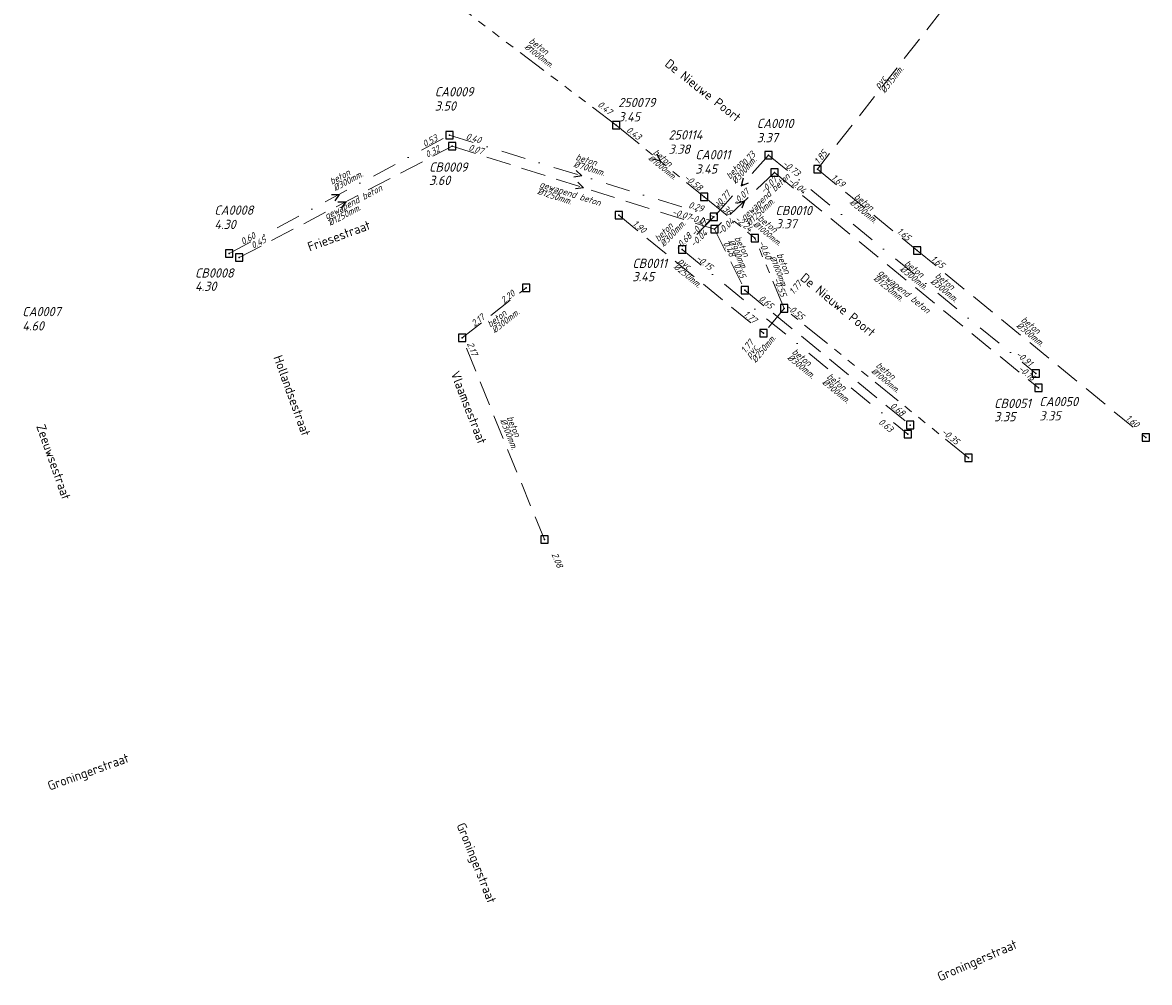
# Model space of a CAD drawing. Header units: metres. Extents: x 152202 to 157341, y 461610 to 468701.
# Tile 79 of 238: x 154232 to 154461, y 463330 to 463525. Entities that reach past the tile are written whole.
import ezdxf
from ezdxf.enums import TextEntityAlignment as Align

# ---------------------------------------------------------------- set-up
doc = ezdxf.new("R2010")
doc.units = ezdxf.units.M
doc.header["$PDMODE"] = 64
doc.header["$PDSIZE"] = 1.5
for name, pattern in [('RI-GWA', [18.45, 6, -1.8, 1.75, -1.8, 1.75, -1.8, 1.75, -1.8]), ('RI-HWA', [7.4, 5, -2.4]), ('RI-VWA', [11, 5, -3, 0, -3])]:
    doc.linetypes.add(name, pattern=pattern)
doc.layers.get('0').update_dxf_attribs({"linetype": 'CONTINUOUS'})
for name, color, linetype, lineweight in [('B-OI-RI-GWA-MATERIAAL-T18', 10, 'CONTINUOUS', 18), ('B-OI-RI-GWA-PUTDEKSELHOOGTE-T25', 10, 'CONTINUOUS', 25), ('B-OI-RI-GWA_BOB-T18', 10, 'CONTINUOUS', 18), ('B-OI-RI-GWA_DIAMETER-T18', 10, 'CONTINUOUS', 18), ('B-OI-RI-GWA_PUTNUMMER-T18', 10, 'CONTINUOUS', 18), ('B-OI-RI-GWA_RIOOLPUT-S', 10, 'CONTINUOUS', 25), ('B-OI-RI-GWA_TRANSPORTLEIDING-G', 10, 'RI-GWA', 18), ('B-OI-RI-GWA_TRANSPORTLEIDING_BETON_1000-G', 10, 'RI-GWA', 18), ('B-OI-RI-HWA-BOB-T18', 150, 'CONTINUOUS', 18), ('B-OI-RI-HWA-MATERIAAL-T18', 150, 'CONTINUOUS', 18), ('B-OI-RI-HWA-PUTDEKSELHOOGTE-T25', 150, 'CONTINUOUS', 25), ('B-OI-RI-HWA-PUTNUMMER-T25', 150, 'CONTINUOUS', 25), ('B-OI-RI-HWA_DIAMETER-T18', 150, 'CONTINUOUS', 18), ('B-OI-RI-HWA_RIOOLPUT-S', 150, 'CONTINUOUS', 25), ('B-OI-RI-HWA_TRANSPORTLEIDING-G', 150, 'RI-HWA', 18), ('B-OI-RI-HWA_TRANSPORTLEIDING_BETON_1250-G', 150, 'RI-HWA', 18), ('B-OI-RI-HWA_TRANSPORTLEIDING_BETON_300-G', 150, 'RI-HWA', 18), ('B-OI-RI-HWA_TRANSPORTLEIDING_BETON_900-G', 150, 'RI-HWA', 18), ('B-OI-RI-HWA_TRANSPORTLEIDING_PVC_250-G', 150, 'RI-HWA', 18), ('B-OI-RI-HWA_TRANSPORTLEIDING_PVC_315-G', 150, 'RI-HWA', 18), ('B-OI-RI-STROOMRICHTING-S', 252, 'CONTINUOUS', 25), ('B-OI-RI-VWA-BOB-T18', 34, 'CONTINUOUS', 18), ('B-OI-RI-VWA-DIAMETER-T18', 34, 'CONTINUOUS', 18), ('B-OI-RI-VWA-MATERIAAL-T18', 34, 'CONTINUOUS', 18), ('B-OI-RI-VWA_PUTDEKSELHOOGTE-T25', 34, 'CONTINUOUS', 25), ('B-OI-RI-VWA_PUTNUMMER-T25', 34, 'CONTINUOUS', 25), ('B-OI-RI-VWA_RIOOLPUT-S', 34, 'CONTINUOUS', 25), ('B-OI-RI-VWA_TRANSPORTLEIDING-G', 34, 'RI-VWA', 18), ('B-OI-RI-VWA_TRANSPORTLEIDING_BETON_300-G', 34, 'RI-VWA', 18), ('B-OI-RI-VWA_TRANSPORTLEIDING_BETON_700-G', 34, 'RI-VWA', 18), ('B-RO-OG-TOPOGRAFIE-T18', 2, 'CONTINUOUS', 18)]:
    doc.layers.add(name, color=color, linetype=linetype, lineweight=lineweight)
for name, color, linetype in [('gemengd', 10, 'CONTINUOUS'), ('gs dwa', 34, 'CONTINUOUS'), ('gs rwa', 150, 'CONTINUOUS')]:
    doc.layers.add(name, color=color, linetype=linetype)
doc.styles.add('NLCS-ISO-M200-T18', font='NLCS-ISO.ttf', dxfattribs={"height": 360})
doc.styles.add('NLCS-ISO-M500-T18_CURSIEF', font='NLCS-ISO.ttf', dxfattribs={"oblique": 15, "height": 0.9})
doc.styles.add('NLCS-ISO-M750-T18_CURSIEF', font='NLCS-ISO.ttf', dxfattribs={"oblique": 15, "height": 1.35})
doc.styles.add('NLCS-ISO-M750-T25_CURSIEF', font='NLCS-ISO.ttf', dxfattribs={"oblique": 15, "height": 1.875})

# ---------------------------------------------------------------- blocks, each defined once
blk = doc.blocks.new('ACMAP_ANN_TEMPLATE_hwa-diam')
at = {"style": 'NLCS-ISO-M750-T18_CURSIEF', "oblique": 15}
blk.add_attdef('hwa-diam', (-3.7, -1.3), '', height=1.35, dxfattribs=at)
blk = doc.blocks.new('ACMAP_ANN_TEMPLATE_hwa-materiaal')
at = {"style": 'NLCS-ISO-M750-T18_CURSIEF', "oblique": 15}
blk.add_attdef('hwa-mat', (-3.7, 0.2), '', height=1.35, dxfattribs=at)
blk = doc.blocks.new('ACMAP_ANN_TEMPLATE_hwa-nap-l')
at = {"style": 'NLCS-ISO-M750-T18_CURSIEF', "oblique": 15}
blk.add_attdef('hwa-nap-l', (3.3, 0.2), '', height=1.35, dxfattribs=at)
blk = doc.blocks.new('ACMAP_ANN_TEMPLATE_hwa-nap-r')
at = {"style": 'NLCS-ISO-M750-T18_CURSIEF', "oblique": 15}
blk.add_attdef('hwa-nap-r', (-5.6, 0.2), '', height=1.35, dxfattribs=at)
blk = doc.blocks.new('ACMAP_ANN_TEMPLATE_vwa-diam')
at = {"style": 'NLCS-ISO-M750-T18_CURSIEF', "oblique": 15}
blk.add_attdef('vwa-diam', (0.3, -1.3), '', height=1.35, dxfattribs=at)
blk = doc.blocks.new('ACMAP_ANN_TEMPLATE_vwa-materiaal')
at = {"style": 'NLCS-ISO-M750-T18_CURSIEF', "oblique": 15}
blk.add_attdef('vwa-mat', (0.3, 0.2), '', height=1.35, dxfattribs=at)
blk = doc.blocks.new('ACMAP_ANN_TEMPLATE_vwa-nap-l')
at = {"style": 'NLCS-ISO-M750-T18_CURSIEF', "oblique": 15}
blk.add_attdef('vwa-nap-l', (3.3, 0.2), '', height=1.35, dxfattribs=at)
blk = doc.blocks.new('ACMAP_ANN_TEMPLATE_vwa-nap-r')
at = {"style": 'NLCS-ISO-M750-T18_CURSIEF', "oblique": 15}
blk.add_attdef('vwa-nap-r', (-5.6, 0.2), '', height=1.35, dxfattribs=at)
blk = doc.blocks.new('ACMAP_ANN_TEMPLATE_gwa-diam')
at = {"style": 'NLCS-ISO-M500-T18_CURSIEF', "oblique": 15}
blk.add_attdef('gwa-diam', (-2.2, -1.3), '', height=1.2, dxfattribs=at)
blk = doc.blocks.new('ACMAP_ANN_TEMPLATE_gwa-materiaal')
at = {"style": 'NLCS-ISO-M750-T18_CURSIEF', "oblique": 15}
blk.add_attdef('gwa-mat', (-2.2, 0.2), '', height=1.35, dxfattribs=at)
blk = doc.blocks.new('ACMAP_ANN_TEMPLATE_gwa-nap-l')
at = {"style": 'NLCS-ISO-M750-T18_CURSIEF', "oblique": 15}
blk.add_attdef('gwa-nap-l', (2.3, 0.2), '', height=1.35, dxfattribs=at)
blk = doc.blocks.new('ACMAP_ANN_TEMPLATE_gwa-nap-r')
at = {"style": 'NLCS-ISO-M750-T18_CURSIEF', "oblique": 15}
blk.add_attdef('gwa-nap-r', (-5.6, 0.2), '', height=1.35, dxfattribs=at)
blk = doc.blocks.new('ACMAP_ANN_TEMPLATE_hwa-puth')
at = {"color": 0, "linetype": 'ByBlock', "style": 'NLCS-ISO-M750-T25_CURSIEF', "oblique": 15}
blk.add_attdef('hwa-puth', (-9, -6.8), '', height=1.88, dxfattribs=at)
blk = doc.blocks.new('ACMAP_ANN_TEMPLATE_hwa-putnr')
at = {"color": 0, "linetype": 'ByBlock', "style": 'NLCS-ISO-M750-T25_CURSIEF', "oblique": 15}
blk.add_attdef('hwa-putnr', (-9, -4.1), '', height=1.88, dxfattribs=at)
blk = doc.blocks.new('ACMAP_ANN_TEMPLATE_gwa-puth')
at = {"style": 'NLCS-ISO-M750-T25_CURSIEF', "oblique": 15}
blk.add_attdef('gwa-puth', (3, -5), '', height=1.88, dxfattribs=at)
blk = doc.blocks.new('ACMAP_ANN_TEMPLATE_gwa-putnr')
at = {"style": 'NLCS-ISO-M750-T25_CURSIEF', "oblique": 15}
blk.add_attdef('gwa-putnr', (3, -2.1), '', height=1.88, dxfattribs=at)
blk = doc.blocks.new('ACMAP_ANN_TEMPLATE_vwa-puth')
at = {"style": 'NLCS-ISO-M750-T25_CURSIEF', "oblique": 15}
blk.add_attdef('vwa-puth', (-3, 5), '', height=1.88, dxfattribs=at)
blk = doc.blocks.new('ACMAP_ANN_TEMPLATE_vwa-putnr')
at = {"style": 'NLCS-ISO-M750-T25_CURSIEF', "oblique": 15}
blk.add_attdef('vaw-putnr', (-3, 7.9), '', height=1.88, dxfattribs=at)

msp = doc.modelspace()

# ---------------------------------------------------------------- linework, layer by layer
at = {"layer": 'B-OI-RI-GWA_RIOOLPUT-S', "transparency": 33554623}
for p in [(154352.29, 463504.17), (154370.21, 463489.58)]:
    msp.add_point(p, dxfattribs=at)
at = {"layer": 'B-OI-RI-GWA_TRANSPORTLEIDING-G'}
for q in [(154317.23, 463530.68), (154370.21, 463489.58)]:
    msp.add_line((154352.29, 463504.17), q, dxfattribs=at)
at = {"layer": 'B-OI-RI-GWA_TRANSPORTLEIDING-G', "flags": 128}
for points in [[(154352.29, 463504.17), (154370.21, 463489.58)], [(154370.21, 463489.58), (154380.5, 463481.2)], [(154386.42, 463466.92), (154380.5, 463481.2)], [(154423.93, 463436.52), (154386.42, 463466.92)]]:
    msp.add_lwpolyline(points, dxfattribs=at)
at = {"layer": 'B-OI-RI-GWA_TRANSPORTLEIDING_BETON_1000-G'}
for points in [[(154352.29, 463504.17), (154317.23, 463530.68)], [(154352.29, 463504.17), (154370.21, 463489.58)], [(154370.21, 463489.58), (154380.5, 463481.2)], [(154386.42, 463466.92), (154380.5, 463481.2)], [(154423.93, 463436.52), (154386.42, 463466.92)]]:
    msp.add_lwpolyline(points, dxfattribs=at)
at = {"layer": 'B-OI-RI-HWA_RIOOLPUT-S'}
for p in [(154318.96, 463499.9), (154384.47, 463494.54), (154372.3, 463483), (154275.67, 463477.27), (154438.13, 463450.75)]:
    msp.add_point(p, dxfattribs=at)
at = {"layer": 'B-OI-RI-HWA_TRANSPORTLEIDING-G'}
for p, q in [((154275.67, 463477.27), (154318.96, 463499.9)), ((154318.96, 463499.9), (154372.3, 463483)), ((154384.47, 463494.54), (154372.3, 463483)), ((154384.47, 463494.54), (154438.13, 463450.75))]:
    msp.add_line(p, q, dxfattribs=at)
at = {"layer": 'B-OI-RI-HWA_TRANSPORTLEIDING-G', "flags": 128}
for points in [[(154423.1, 463533.3), (154393.2, 463495.2)], [(154275.67, 463477.27), (154318.96, 463499.9)], [(154318.96, 463499.9), (154372.3, 463483)], [(154384.47, 463494.54), (154372.3, 463483)], [(154384.47, 463494.54), (154438.13, 463450.75)], [(154393.2, 463495.2), (154413.46, 463478.7)], [(154352.82, 463485.85), (154382.27, 463461.86)], [(154372.3, 463483), (154378.47, 463470.6)], [(154413.46, 463478.7), (154459.96, 463440.67)], [(154321.01, 463460.9), (154334.01, 463471.1)], [(154378.47, 463470.6), (154412.08, 463443.2)], [(154386.42, 463466.92), (154382.27, 463461.86)], [(154337.7, 463419.9), (154321.01, 463460.9)]]:
    msp.add_lwpolyline(points, dxfattribs=at)
at = {"layer": 'B-OI-RI-HWA_TRANSPORTLEIDING_BETON_1250-G'}
for points in [[(154275.67, 463477.27), (154318.96, 463499.9)], [(154318.96, 463499.9), (154372.3, 463483)], [(154384.47, 463494.54), (154372.3, 463483)], [(154384.47, 463494.54), (154438.13, 463450.75)]]:
    msp.add_lwpolyline(points, dxfattribs=at)
at = {"layer": 'B-OI-RI-HWA_TRANSPORTLEIDING_BETON_300-G'}
for points in [[(154393.2, 463495.2), (154413.46, 463478.7)], [(154413.46, 463478.7), (154459.96, 463440.67)], [(154321.01, 463460.9), (154334.01, 463471.1)], [(154337.7, 463419.9), (154321.01, 463460.9)]]:
    msp.add_lwpolyline(points, dxfattribs=at)
at = {"layer": 'B-OI-RI-HWA_TRANSPORTLEIDING_BETON_900-G'}
for points in [[(154372.3, 463483), (154378.47, 463470.6)], [(154378.47, 463470.6), (154412.08, 463443.2)]]:
    msp.add_lwpolyline(points, dxfattribs=at)
at = {"layer": 'B-OI-RI-HWA_TRANSPORTLEIDING_PVC_250-G'}
for points in [[(154352.82, 463485.85), (154382.27, 463461.86)], [(154386.42, 463466.92), (154382.27, 463461.86)]]:
    msp.add_lwpolyline(points, dxfattribs=at)
at = {"layer": 'B-OI-RI-HWA_TRANSPORTLEIDING_PVC_315-G'}
msp.add_lwpolyline([(154423.1, 463533.3), (154393.2, 463495.2)], dxfattribs=at)
at = {"layer": 'B-OI-RI-STROOMRICHTING-S'}
for points in [[(154360.59, 463498.34), (154361.25, 463496.88), (154359.68, 463497.23)], [(154344.13, 463494.95), (154345.29, 463493.83), (154343.7, 463493.57)], [(154344.47, 463492.57), (154345.63, 463491.45), (154344.04, 463491.2)], [(154378.14, 463493.37), (154377.73, 463491.82), (154379.22, 463492.41)], [(154294.4, 463490.04), (154296.01, 463490.08), (154295.08, 463488.77)], [(154295.71, 463488.56), (154297.32, 463488.59), (154296.37, 463487.28)], [(154376.84, 463488.3), (154378.39, 463488.77), (154377.84, 463487.26)]]:
    msp.add_lwpolyline(points, dxfattribs=at)
at = {"layer": 'B-OI-RI-VWA_RIOOLPUT-S'}
for p in [(154318.41, 463502.12), (154383.28, 463498.08), (154372.17, 463485.55), (154273.6, 463478.05), (154437.62, 463453.7)]:
    msp.add_point(p, dxfattribs=at)
at = {"layer": 'B-OI-RI-VWA_TRANSPORTLEIDING-G'}
for p, q in [((154273.6, 463478.05), (154318.41, 463502.12)), ((154318.41, 463502.12), (154372.17, 463485.55)), ((154383.28, 463498.08), (154372.17, 463485.55)), ((154383.28, 463498.08), (154437.62, 463453.7))]:
    msp.add_line(p, q, dxfattribs=at)
at = {"layer": 'B-OI-RI-VWA_TRANSPORTLEIDING-G', "flags": 128}
for points in [[(154273.6, 463478.05), (154318.41, 463502.12)], [(154318.41, 463502.12), (154372.17, 463485.55)], [(154383.28, 463498.08), (154372.17, 463485.55)], [(154383.28, 463498.08), (154437.62, 463453.7)], [(154372.17, 463485.55), (154365.7, 463478.86)], [(154365.7, 463478.86), (154411.57, 463441.36)]]:
    msp.add_lwpolyline(points, dxfattribs=at)
at = {"layer": 'B-OI-RI-VWA_TRANSPORTLEIDING_BETON_300-G'}
for points in [[(154273.6, 463478.05), (154318.41, 463502.12)], [(154383.28, 463498.08), (154372.17, 463485.55)], [(154383.28, 463498.08), (154437.62, 463453.7)], [(154372.17, 463485.55), (154365.7, 463478.86)], [(154365.7, 463478.86), (154411.57, 463441.36)]]:
    msp.add_lwpolyline(points, dxfattribs=at)
at = {"layer": 'B-OI-RI-VWA_TRANSPORTLEIDING_BETON_700-G'}
msp.add_lwpolyline([(154318.41, 463502.12), (154372.17, 463485.55)], dxfattribs=at)
at = {"layer": 'gemengd'}
for p in [(154352.29, 463504.17), (154352.29, 463504.17), (154370.21, 463489.58), (154370.21, 463489.58), (154380.5, 463481.2), (154380.5, 463481.2), (154386.42, 463466.92), (154386.42, 463466.92), (154423.93, 463436.52), (154423.93, 463436.52)]:
    msp.add_point(p, dxfattribs=at)
at = {"layer": 'gs dwa'}
for p in [(154318.41, 463502.12), (154318.41, 463502.12), (154383.28, 463498.08), (154383.28, 463498.08), (154372.17, 463485.55), (154372.17, 463485.55), (154273.6, 463478.05), (154273.6, 463478.05), (154365.7, 463478.86), (154365.7, 463478.86), (154437.62, 463453.7), (154437.62, 463453.7), (154411.57, 463441.36), (154411.57, 463441.36)]:
    msp.add_point(p, dxfattribs=at)
at = {"layer": 'gs rwa'}
for p in [(154318.96, 463499.9), (154318.96, 463499.9), (154384.47, 463494.54), (154384.47, 463494.54), (154393.2, 463495.2), (154393.2, 463495.2), (154352.82, 463485.85), (154352.82, 463485.85), (154372.3, 463483), (154372.3, 463483), (154413.46, 463478.7), (154413.46, 463478.7), (154275.67, 463477.27), (154275.67, 463477.27), (154334.01, 463471.1), (154334.01, 463471.1), (154378.47, 463470.6), (154378.47, 463470.6), (154382.27, 463461.86), (154382.27, 463461.86), (154321.01, 463460.9), (154321.01, 463460.9), (154438.13, 463450.75), (154438.13, 463450.75), (154412.08, 463443.2), (154412.08, 463443.2), (154459.96, 463440.67), (154459.96, 463440.67), (154337.7, 463419.9), (154337.7, 463419.9)]:
    msp.add_point(p, dxfattribs=at)

# ---------------------------------------------------------------- block references
at = {"layer": 'B-OI-RI-GWA-MATERIAAL-T18'}
for p, rotation in [((154336.086, 463519.56), 322.9058946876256), ((154382.565, 463483.448), 320.8412179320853), ((154385.528, 463475.751), 292.5172253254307), ((154406.581, 463453.577), 320.9769434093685)]:
    msp.add_blockref('ACMAP_ANN_TEMPLATE_gwa-materiaal', p, dxfattribs=dict(at, rotation=rotation)).add_auto_attribs({'gwa-mat': 'beton'})
at = {"layer": 'B-OI-RI-GWA-MATERIAAL-T18', "transparency": 33554623}
ref = msp.add_blockref('ACMAP_ANN_TEMPLATE_gwa-materiaal', (154361.25, 463496.875), dxfattribs=dict(at, rotation=320.8484111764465))
ref.add_attrib('gwa-mat', 'beton', (154359.67, 463498.419), dxfattribs={"layer": '0', "color": 0, "linetype": 'ByBlock', "height": 1.35, "rotation": 320.84841, "style": 'NLCS-ISO-M750-T18_CURSIEF', "oblique": 15})
at = {"layer": 'B-OI-RI-GWA-PUTDEKSELHOOGTE-T25', "transparency": 33554623}
ref = msp.add_blockref('ACMAP_ANN_TEMPLATE_gwa-puth', (154349.722, 463509.927), dxfattribs=at)
ref.add_attrib('gwa-puth', '3.45', (154352.722, 463504.927), dxfattribs={"layer": '0', "color": 0, "linetype": 'ByBlock', "height": 1.875, "style": 'NLCS-ISO-M750-T25_CURSIEF', "oblique": 15})
ref = msp.add_blockref('ACMAP_ANN_TEMPLATE_gwa-puth', (154359.937, 463503.347), dxfattribs=at)
ref.add_attrib('gwa-puth', '3.38', (154362.937, 463498.347), dxfattribs={"layer": '0', "color": 0, "linetype": 'ByBlock', "height": 1.875, "style": 'NLCS-ISO-M750-T25_CURSIEF', "oblique": 15})
at = {"layer": 'B-OI-RI-GWA_BOB-T18'}
for name, p, rotation, values in [('ACMAP_ANN_TEMPLATE_gwa-nap-l', (154346.488, 463509.429), 320.8484111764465, {'gwa-nap-l': '0.47'}), ('ACMAP_ANN_TEMPLATE_gwa-nap-l', (154352.29, 463504.17), 322.9058946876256, {'gwa-nap-l': '0.43'}), ('ACMAP_ANN_TEMPLATE_gwa-nap-r', (154370.21, 463489.58), 320.8484111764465, {'gwa-nap-r': '-0.58'}), ('ACMAP_ANN_TEMPLATE_gwa-nap-l', (154370.21, 463489.58), 320.8412179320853, {'gwa-nap-l': '-2.36'}), ('ACMAP_ANN_TEMPLATE_gwa-nap-r', (154380.5, 463481.2), 320.8412179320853, {'gwa-nap-r': '-2.24'}), ('ACMAP_ANN_TEMPLATE_gwa-nap-r', (154383.164, 463475.115), 292.5172253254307, {'gwa-nap-r': '-0.60'}), ('ACMAP_ANN_TEMPLATE_gwa-nap-l', (154383.163, 463474.914), 292.5172253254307, {'gwa-nap-l': '-0.55'}), ('ACMAP_ANN_TEMPLATE_gwa-nap-r', (154390.964, 463463.305), 320.9769434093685, {'gwa-nap-r': '-0.55'}), ('ACMAP_ANN_TEMPLATE_gwa-nap-l', (154416.391, 463442.894), 320.9769434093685, {'gwa-nap-l': '-0.35'})]:
    msp.add_blockref(name, p, dxfattribs=dict(at, rotation=rotation)).add_auto_attribs(values)
at = {"layer": 'B-OI-RI-GWA_BOB-T18', "transparency": 33554623}
ref = msp.add_blockref('ACMAP_ANN_TEMPLATE_gwa-nap-l', (154352.29, 463504.17), dxfattribs=dict(at, rotation=322.9058946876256))
ref.add_attrib('gwa-nap-l', '0.43', (154354.245, 463502.942), dxfattribs={"layer": '0', "color": 0, "linetype": 'ByBlock', "height": 1.35, "rotation": 322.90589, "style": 'NLCS-ISO-M750-T18_CURSIEF', "oblique": 15})
ref = msp.add_blockref('ACMAP_ANN_TEMPLATE_gwa-nap-r', (154370.21, 463489.58), dxfattribs=dict(at, rotation=320.8484111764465))
ref.add_attrib('gwa-nap-r', '-0.58', (154365.994, 463493.271), dxfattribs={"layer": '0', "color": 0, "linetype": 'ByBlock', "height": 1.35, "rotation": 320.84841, "style": 'NLCS-ISO-M750-T18_CURSIEF', "oblique": 15})
at = {"layer": 'B-OI-RI-GWA_DIAMETER-T18'}
for p, rotation in [((154336.086, 463519.56), 322.9058946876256), ((154382.565, 463483.448), 320.8412179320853), ((154385.528, 463475.751), 292.5172253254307), ((154406.581, 463453.577), 320.9769434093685)]:
    msp.add_blockref('ACMAP_ANN_TEMPLATE_gwa-diam', p, dxfattribs=dict(at, rotation=rotation)).add_auto_attribs({'gwa-diam': '%%c1000mm.'})
at = {"layer": 'B-OI-RI-GWA_DIAMETER-T18', "transparency": 33554623}
ref = msp.add_blockref('ACMAP_ANN_TEMPLATE_gwa-diam', (154361.25, 463496.875), dxfattribs=dict(at, rotation=320.8484111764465))
ref.add_attrib('gwa-diam', '%%c1000mm.', (154358.723, 463497.256), dxfattribs={"layer": '0', "color": 0, "linetype": 'ByBlock', "height": 1.2, "rotation": 320.84841, "style": 'NLCS-ISO-M500-T18_CURSIEF', "oblique": 15})
at = {"layer": 'B-OI-RI-GWA_PUTNUMMER-T18', "transparency": 33554623}
ref = msp.add_blockref('ACMAP_ANN_TEMPLATE_gwa-putnr', (154349.722, 463509.927), dxfattribs=at)
ref.add_attrib('gwa-putnr', '250079', (154352.722, 463507.827), dxfattribs={"layer": '0', "color": 0, "linetype": 'ByBlock', "height": 1.875, "style": 'NLCS-ISO-M750-T25_CURSIEF', "oblique": 15})
ref = msp.add_blockref('ACMAP_ANN_TEMPLATE_gwa-putnr', (154359.937, 463503.347), dxfattribs=at)
ref.add_attrib('gwa-putnr', '250114', (154362.937, 463501.247), dxfattribs={"layer": '0', "color": 0, "linetype": 'ByBlock', "height": 1.875, "style": 'NLCS-ISO-M750-T25_CURSIEF', "oblique": 15})
at = {"layer": 'B-OI-RI-HWA-BOB-T18'}
ref = msp.add_blockref('ACMAP_ANN_TEMPLATE_hwa-nap-r', (154318.96, 463499.9), dxfattribs=dict(at, rotation=27.59847710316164))
ref.add_attrib('hwa-nap-r', '0.32', (154313.905, 463497.483), dxfattribs={"layer": '0', "color": 0, "linetype": 'ByBlock', "height": 1.35, "rotation": 27.59848, "style": 'NLCS-ISO-M750-T18_CURSIEF', "oblique": 15})
for name, p, rotation, values in [('ACMAP_ANN_TEMPLATE_hwa-nap-r', (154318.96, 463499.9), 27.59847710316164, {'hwa-nap-r': '0.32'}), ('ACMAP_ANN_TEMPLATE_hwa-nap-l', (154318.96, 463499.9), 342.4199552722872, {'hwa-nap-l': '0.07'}), ('ACMAP_ANN_TEMPLATE_hwa-nap-r', (154397.074, 463500.347), 51.87599605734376, {'hwa-nap-r': '1.85'}), ('ACMAP_ANN_TEMPLATE_hwa-nap-l', (154384.47, 463494.54), 320.7833500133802, {'hwa-nap-l': '-0.04'}), ('ACMAP_ANN_TEMPLATE_hwa-nap-l', (154393.2, 463495.2), 320.8401934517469, {'hwa-nap-l': '1.69'}), ('ACMAP_ANN_TEMPLATE_hwa-nap-l', (154374.39, 463485.289), 43.47794813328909, {'hwa-nap-l': '-0.07'}), ('ACMAP_ANN_TEMPLATE_hwa-nap-r', (154368.79, 463484.102), 342.4199552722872, {'hwa-nap-r': '-0.07'}), ('ACMAP_ANN_TEMPLATE_hwa-nap-l', (154352.82, 463485.85), 320.8337046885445, {'hwa-nap-l': '1.90'}), ('ACMAP_ANN_TEMPLATE_hwa-nap-r', (154372.3, 463483), 43.47794813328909, {'hwa-nap-r': '-0.04'}), ('ACMAP_ANN_TEMPLATE_hwa-nap-r', (154413.46, 463478.7), 320.8401934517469, {'hwa-nap-r': '1.65'}), ('ACMAP_ANN_TEMPLATE_hwa-nap-l', (154275.67, 463477.27), 27.59847710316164, {'hwa-nap-l': '0.45'}), ('ACMAP_ANN_TEMPLATE_hwa-nap-l', (154372.3, 463483), 296.4540488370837, {'hwa-nap-l': '0.48'}), ('ACMAP_ANN_TEMPLATE_hwa-nap-r', (154378.47, 463470.6), 296.4540488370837, {'hwa-nap-r': '0.65'}), ('ACMAP_ANN_TEMPLATE_hwa-nap-l', (154413.46, 463478.7), 320.7220016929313, {'hwa-nap-l': '1.65'}), ('ACMAP_ANN_TEMPLATE_hwa-nap-l', (154386.42, 463466.92), 50.64283125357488, {'hwa-nap-l': '1.77'}), ('ACMAP_ANN_TEMPLATE_hwa-nap-r', (154334.01, 463471.1), 38.11827636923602, {'hwa-nap-r': '2.20'}), ('ACMAP_ANN_TEMPLATE_hwa-nap-l', (154378.47, 463470.6), 320.8119258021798, {'hwa-nap-l': '0.65'}), ('ACMAP_ANN_TEMPLATE_hwa-nap-l', (154321.01, 463460.9), 38.11827636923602, {'hwa-nap-l': '2.17'}), ('ACMAP_ANN_TEMPLATE_hwa-nap-r', (154382.27, 463461.86), 320.8337046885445, {'hwa-nap-r': '1.77'}), ('ACMAP_ANN_TEMPLATE_hwa-nap-r', (154323.846, 463454.478), 292.1499196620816, {'hwa-nap-r': '2.17'}), ('ACMAP_ANN_TEMPLATE_hwa-nap-r', (154382.27, 463461.86), 50.64283125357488, {'hwa-nap-r': '1.77'}), ('ACMAP_ANN_TEMPLATE_hwa-nap-r', (154438.13, 463450.75), 320.7833500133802, {'hwa-nap-r': '-0.16'}), ('ACMAP_ANN_TEMPLATE_hwa-nap-r', (154412.08, 463443.2), 320.8119258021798, {'hwa-nap-r': '0.68'}), ('ACMAP_ANN_TEMPLATE_hwa-nap-r', (154459.96, 463440.67), 320.7220016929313, {'hwa-nap-r': '1.60'}), ('ACMAP_ANN_TEMPLATE_hwa-nap-l', (154337.7, 463419.9), 292.1499196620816, {'hwa-nap-l': '2.08'})]:
    msp.add_blockref(name, p, dxfattribs=dict(at, rotation=rotation)).add_auto_attribs(values)
ref = msp.add_blockref('ACMAP_ANN_TEMPLATE_hwa-nap-l', (154318.96, 463499.9), dxfattribs=dict(at, rotation=342.4199552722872))
ref.add_attrib('hwa-nap-l', '0.07', (154322.166, 463499.094), dxfattribs={"layer": '0', "color": 0, "linetype": 'ByBlock', "height": 1.35, "rotation": 342.41996, "style": 'NLCS-ISO-M750-T18_CURSIEF', "oblique": 15})
ref = msp.add_blockref('ACMAP_ANN_TEMPLATE_hwa-nap-l', (154380.064, 463487.705), dxfattribs=dict(at, rotation=43.47794813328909))
ref.add_attrib('hwa-nap-l', '-0.07', (154382.321, 463490.121), dxfattribs={"layer": '0', "color": 0, "linetype": 'ByBlock', "height": 1.35, "rotation": 43.47795, "style": 'NLCS-ISO-M750-T18_CURSIEF', "oblique": 15})
ref = msp.add_blockref('ACMAP_ANN_TEMPLATE_hwa-nap-l', (154384.47, 463494.54), dxfattribs=dict(at, rotation=320.7833500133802))
ref.add_attrib('hwa-nap-l', '-0.04', (154387.153, 463492.609), dxfattribs={"layer": '0', "color": 0, "linetype": 'ByBlock', "height": 1.35, "rotation": 320.78335, "style": 'NLCS-ISO-M750-T18_CURSIEF', "oblique": 15})
ref = msp.add_blockref('ACMAP_ANN_TEMPLATE_hwa-nap-r', (154372.3, 463483), dxfattribs=dict(at, rotation=342.4199552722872))
ref.add_attrib('hwa-nap-r', '-0.07', (154367.022, 463484.882), dxfattribs={"layer": '0', "color": 0, "linetype": 'ByBlock', "height": 1.35, "rotation": 342.41996, "style": 'NLCS-ISO-M750-T18_CURSIEF', "oblique": 15})
ref = msp.add_blockref('ACMAP_ANN_TEMPLATE_hwa-nap-r', (154377.753, 463485.368), dxfattribs=dict(at, rotation=43.47794813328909))
ref.add_attrib('hwa-nap-r', '-0.04', (154373.552, 463481.66), dxfattribs={"layer": '0', "color": 0, "linetype": 'ByBlock', "height": 1.35, "rotation": 43.47795, "style": 'NLCS-ISO-M750-T18_CURSIEF', "oblique": 15})
ref = msp.add_blockref('ACMAP_ANN_TEMPLATE_hwa-nap-l', (154275.67, 463477.27), dxfattribs=dict(at, rotation=27.59847710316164))
ref.add_attrib('hwa-nap-l', '0.45', (154278.502, 463478.976), dxfattribs={"layer": '0', "color": 0, "linetype": 'ByBlock', "height": 1.35, "rotation": 27.59848, "style": 'NLCS-ISO-M750-T18_CURSIEF', "oblique": 15})
ref = msp.add_blockref('ACMAP_ANN_TEMPLATE_hwa-nap-r', (154438.13, 463450.75), dxfattribs=dict(at, rotation=320.7833500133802))
ref.add_attrib('hwa-nap-r', '-0.16', (154433.918, 463454.446), dxfattribs={"layer": '0', "color": 0, "linetype": 'ByBlock', "height": 1.35, "rotation": 320.78335, "style": 'NLCS-ISO-M750-T18_CURSIEF', "oblique": 15})
at = {"layer": 'B-OI-RI-HWA-MATERIAAL-T18'}
for p, rotation, values in [((154408.15, 463514.25), 51.87599605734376, {'hwa-mat': 'pvc'}), ((154381.194, 463487.067), 43.47794813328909, {'hwa-mat': 'gewapend beton'}), ((154340.071, 463490.301), 342.4199552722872, {'hwa-mat': 'gewapend beton'}), ((154403.33, 463486.95), 320.8401934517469, {'hwa-mat': 'beton'}), ((154377.778, 463477.788), 296.4540488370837, {'hwa-mat': 'beton'}), ((154367.545, 463473.855), 320.8337046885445, {'hwa-mat': 'pvc'}), ((154408.188, 463471.472), 320.7833500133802, {'hwa-mat': 'gewapend beton'}), ((154329.715, 463465.105), 38.11827636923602, {'hwa-mat': 'beton'}), ((154437.225, 463461.897), 320.7220016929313, {'hwa-mat': 'beton'}), ((154382.011, 463459.425), 50.64283125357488, {'hwa-mat': 'pvc'}), ((154397.744, 463450.354), 320.8119258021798, {'hwa-mat': 'beton'}), ((154331.24, 463441.219), 292.1499196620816, {'hwa-mat': 'beton'})]:
    msp.add_blockref('ACMAP_ANN_TEMPLATE_hwa-materiaal', p, dxfattribs=dict(at, rotation=rotation)).add_auto_attribs(values)
ref = msp.add_blockref('ACMAP_ANN_TEMPLATE_hwa-materiaal', (154296.804, 463486.504), dxfattribs=dict(at, rotation=27.59847710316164))
ref.add_attrib('hwa-mat', 'gewapend beton', (154293.432, 463484.967), dxfattribs={"layer": '0', "color": 0, "linetype": 'ByBlock', "height": 1.35, "rotation": 27.59848, "style": 'NLCS-ISO-M750-T18_CURSIEF', "oblique": 15})
at = {"layer": 'B-OI-RI-HWA-PUTDEKSELHOOGTE-T25'}
for p, values in [((154323.254, 463498.803), {'hwa-puth': '3.60'}), ((154393.684, 463489.971), {'hwa-puth': '3.37'}), ((154364.587, 463479.228), {'hwa-puth': '3.45'}), ((154275.67, 463477.27), {'hwa-puth': '4.30'}), ((154438.13, 463450.75), {'hwa-puth': '3.35'})]:
    msp.add_blockref('ACMAP_ANN_TEMPLATE_hwa-puth', p, dxfattribs=at).add_auto_attribs(values)
at = {"layer": 'B-OI-RI-HWA-PUTNUMMER-T25'}
for p, values in [((154323.254, 463498.803), {'hwa-putnr': 'CB0009'}), ((154393.684, 463489.971), {'hwa-putnr': 'CB0010'}), ((154364.587, 463479.228), {'hwa-putnr': 'CB0011'}), ((154275.67, 463477.27), {'hwa-putnr': 'CB0008'}), ((154438.13, 463450.75), {'hwa-putnr': 'CB0051'})]:
    msp.add_blockref('ACMAP_ANN_TEMPLATE_hwa-putnr', p, dxfattribs=at).add_auto_attribs(values)
at = {"layer": 'B-OI-RI-HWA_DIAMETER-T18'}
for p, rotation, values in [((154408.15, 463514.25), 51.87599605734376, {'hwa-diam': '%%c315mm.'}), ((154340.071, 463490.301), 342.4199552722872, {'hwa-diam': '%%c1250mm.'}), ((154381.194, 463487.067), 43.47794813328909, {'hwa-diam': '%%c1250mm.'}), ((154403.33, 463486.95), 320.8401934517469, {'hwa-diam': '%%c300mm.'}), ((154377.778, 463477.788), 296.4540488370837, {'hwa-diam': '%%c900mm.'}), ((154367.545, 463473.855), 320.8337046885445, {'hwa-diam': '%%c250mm.'}), ((154408.188, 463471.472), 320.7833500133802, {'hwa-diam': '%%c1250mm.'}), ((154329.715, 463465.105), 38.11827636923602, {'hwa-diam': '%%c300mm.'}), ((154382.011, 463459.425), 50.64283125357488, {'hwa-diam': '%%c250mm.'}), ((154437.225, 463461.897), 320.7220016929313, {'hwa-diam': '%%c300mm.'}), ((154397.744, 463450.354), 320.8119258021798, {'hwa-diam': '%%c900mm.'}), ((154331.24, 463441.219), 292.1499196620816, {'hwa-diam': '%%c300mm.'})]:
    msp.add_blockref('ACMAP_ANN_TEMPLATE_hwa-diam', p, dxfattribs=dict(at, rotation=rotation)).add_auto_attribs(values)
ref = msp.add_blockref('ACMAP_ANN_TEMPLATE_hwa-diam', (154296.804, 463486.504), dxfattribs=dict(at, rotation=27.59847710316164))
ref.add_attrib('hwa-diam', '%%c1250mm.', (154294.127, 463483.637), dxfattribs={"layer": '0', "color": 0, "linetype": 'ByBlock', "height": 1.35, "rotation": 27.59848, "style": 'NLCS-ISO-M750-T18_CURSIEF', "oblique": 15})
at = {"layer": 'B-OI-RI-VWA-BOB-T18'}
ref = msp.add_blockref('ACMAP_ANN_TEMPLATE_vwa-nap-r', (154318.41, 463502.12), dxfattribs=dict(at, rotation=28.24277491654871))
ref.add_attrib('vwa-nap-r', '0.53', (154313.382, 463499.646), dxfattribs={"layer": '0', "color": 0, "linetype": 'ByBlock', "height": 1.35, "rotation": 28.24277, "style": 'NLCS-ISO-M750-T18_CURSIEF', "oblique": 15})
for name, p, rotation, values in [('ACMAP_ANN_TEMPLATE_vwa-nap-r', (154318.41, 463502.12), 28.24277491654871, {'vwa-nap-r': '0.53'}), ('ACMAP_ANN_TEMPLATE_vwa-nap-l', (154318.41, 463502.12), 342.86956514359, {'vwa-nap-l': '0.40'}), ('ACMAP_ANN_TEMPLATE_vwa-nap-l', (154383.28, 463498.08), 320.76115701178, {'vwa-nap-l': '-0.73'}), ('ACMAP_ANN_TEMPLATE_vwa-nap-r', (154372.17, 463485.55), 342.86956514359, {'vwa-nap-r': '0.29'}), ('ACMAP_ANN_TEMPLATE_vwa-nap-r', (154372.17, 463485.55), 48.43749432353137, {'vwa-nap-r': '-0.77'}), ('ACMAP_ANN_TEMPLATE_vwa-nap-l', (154273.6, 463478.05), 28.24277491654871, {'vwa-nap-l': '0.60'}), ('ACMAP_ANN_TEMPLATE_vwa-nap-r', (154369.032, 463482.467), 45.9577429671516, {'vwa-nap-r': '-0.68'}), ('ACMAP_ANN_TEMPLATE_vwa-nap-l', (154365.7, 463478.86), 320.7330468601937, {'vwa-nap-l': '-0.15'}), ('ACMAP_ANN_TEMPLATE_vwa-nap-r', (154437.62, 463453.7), 320.76115701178, {'vwa-nap-r': '-0.91'}), ('ACMAP_ANN_TEMPLATE_vwa-nap-r', (154409.719, 463439.896), 320.7330468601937, {'vwa-nap-r': '0.63'})]:
    msp.add_blockref(name, p, dxfattribs=dict(at, rotation=rotation)).add_auto_attribs(values)
ref = msp.add_blockref('ACMAP_ANN_TEMPLATE_vwa-nap-l', (154318.41, 463502.12), dxfattribs=dict(at, rotation=342.86956514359))
ref.add_attrib('vwa-nap-l', '0.40', (154321.623, 463501.339), dxfattribs={"layer": '0', "color": 0, "linetype": 'ByBlock', "height": 1.35, "rotation": 342.86957, "style": 'NLCS-ISO-M750-T18_CURSIEF', "oblique": 15})
ref = msp.add_blockref('ACMAP_ANN_TEMPLATE_vwa-nap-l', (154376.069, 463492.531), dxfattribs=dict(at, rotation=48.43749432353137))
ref.add_attrib('vwa-nap-l', '-0.73', (154378.109, 463495.133), dxfattribs={"layer": '0', "color": 0, "linetype": 'ByBlock', "height": 1.35, "rotation": 48.43749, "style": 'NLCS-ISO-M750-T18_CURSIEF', "oblique": 15})
ref = msp.add_blockref('ACMAP_ANN_TEMPLATE_vwa-nap-l', (154383.28, 463498.08), dxfattribs=dict(at, rotation=320.76115701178))
ref.add_attrib('vwa-nap-l', '-0.73', (154385.962, 463496.147), dxfattribs={"layer": '0', "color": 0, "linetype": 'ByBlock', "height": 1.35, "rotation": 320.76116, "style": 'NLCS-ISO-M750-T18_CURSIEF', "oblique": 15})
ref = msp.add_blockref('ACMAP_ANN_TEMPLATE_vwa-nap-r', (154376.912, 463491.155), dxfattribs=dict(at, rotation=48.43749432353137))
ref.add_attrib('vwa-nap-r', '-0.77', (154373.047, 463487.098), dxfattribs={"layer": '0', "color": 0, "linetype": 'ByBlock', "height": 1.35, "rotation": 48.43749, "style": 'NLCS-ISO-M750-T18_CURSIEF', "oblique": 15})
ref = msp.add_blockref('ACMAP_ANN_TEMPLATE_vwa-nap-r', (154372.17, 463485.55), dxfattribs=dict(at, rotation=342.86956514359))
ref.add_attrib('vwa-nap-r', '0.29', (154366.877, 463487.391), dxfattribs={"layer": '0', "color": 0, "linetype": 'ByBlock', "height": 1.35, "rotation": 342.86957, "style": 'NLCS-ISO-M750-T18_CURSIEF', "oblique": 15})
ref = msp.add_blockref('ACMAP_ANN_TEMPLATE_vwa-nap-l', (154273.6, 463478.05), dxfattribs=dict(at, rotation=28.24277491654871))
ref.add_attrib('vwa-nap-l', '0.60', (154276.412, 463479.788), dxfattribs={"layer": '0', "color": 0, "linetype": 'ByBlock', "height": 1.35, "rotation": 28.24277, "style": 'NLCS-ISO-M750-T18_CURSIEF', "oblique": 15})
ref = msp.add_blockref('ACMAP_ANN_TEMPLATE_vwa-nap-r', (154437.62, 463453.7), dxfattribs=dict(at, rotation=320.76115701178))
ref.add_attrib('vwa-nap-r', '-0.91', (154433.409, 463457.397), dxfattribs={"layer": '0', "color": 0, "linetype": 'ByBlock', "height": 1.35, "rotation": 320.76116, "style": 'NLCS-ISO-M750-T18_CURSIEF', "oblique": 15})
at = {"layer": 'B-OI-RI-VWA-DIAMETER-T18'}
for p, rotation, values in [((154343.613, 463497.043), 342.86956514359, {'vwa-diam': '%%c700mm.'}), ((154375.425, 463492.725), 48.43749432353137, {'vwa-diam': '%%c300mm.'}), ((154294.316, 463491.71), 28.24277491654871, {'vwa-diam': '%%c300mm.'}), ((154360.846, 463480.03), 45.9577429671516, {'vwa-diam': '%%c300mm.'}), ((154416.678, 463473.383), 320.76115701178, {'vwa-diam': '%%c300mm.'}), ((154387.57, 463457.899), 320.7330468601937, {'vwa-diam': '%%c300mm.'})]:
    msp.add_blockref('ACMAP_ANN_TEMPLATE_vwa-diam', p, dxfattribs=dict(at, rotation=rotation)).add_auto_attribs(values)
ref = msp.add_blockref('ACMAP_ANN_TEMPLATE_vwa-diam', (154410.45, 463475.89), dxfattribs=dict(at, rotation=320.76115701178))
ref.add_attrib('vwa-diam', '%%c300mm.', (154409.86, 463474.693), dxfattribs={"layer": '0', "color": 0, "linetype": 'ByBlock', "height": 1.35, "rotation": 320.76116, "style": 'NLCS-ISO-M750-T18_CURSIEF', "oblique": 15})
at = {"layer": 'B-OI-RI-VWA-MATERIAAL-T18'}
for p, rotation in [((154343.613, 463497.043), 342.86956514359), ((154375.425, 463492.725), 48.43749432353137), ((154294.316, 463491.71), 28.24277491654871), ((154360.846, 463480.03), 45.9577429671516), ((154416.678, 463473.383), 320.76115701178), ((154387.57, 463457.899), 320.7330468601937)]:
    msp.add_blockref('ACMAP_ANN_TEMPLATE_vwa-materiaal', p, dxfattribs=dict(at, rotation=rotation)).add_auto_attribs({'vwa-mat': 'beton'})
ref = msp.add_blockref('ACMAP_ANN_TEMPLATE_vwa-materiaal', (154410.45, 463475.89), dxfattribs=dict(at, rotation=320.76115701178))
ref.add_attrib('vwa-mat', 'beton', (154410.809, 463475.855), dxfattribs={"layer": '0', "color": 0, "linetype": 'ByBlock', "height": 1.35, "rotation": 320.76116, "style": 'NLCS-ISO-M750-T18_CURSIEF', "oblique": 15})
at = {"layer": 'B-OI-RI-VWA_PUTDEKSELHOOGTE-T25'}
ref = msp.add_blockref('ACMAP_ANN_TEMPLATE_vwa-puth', (154318.41, 463502.12), dxfattribs=at)
ref.add_attrib('vwa-puth', '3.50', (154315.41, 463507.12), dxfattribs={"layer": '0', "color": 0, "linetype": 'ByBlock', "height": 1.875, "style": 'NLCS-ISO-M750-T25_CURSIEF', "oblique": 15})
ref = msp.add_blockref('ACMAP_ANN_TEMPLATE_vwa-puth', (154383.881, 463495.677), dxfattribs=at)
ref.add_attrib('vwa-puth', '3.37', (154380.881, 463500.677), dxfattribs={"layer": '0', "color": 0, "linetype": 'ByBlock', "height": 1.875, "style": 'NLCS-ISO-M750-T25_CURSIEF', "oblique": 15})
ref = msp.add_blockref('ACMAP_ANN_TEMPLATE_vwa-puth', (154371.389, 463489.321), dxfattribs=at)
ref.add_attrib('vwa-puth', '3.45', (154368.389, 463494.321), dxfattribs={"layer": '0', "color": 0, "linetype": 'ByBlock', "height": 1.875, "style": 'NLCS-ISO-M750-T25_CURSIEF', "oblique": 15})
ref = msp.add_blockref('ACMAP_ANN_TEMPLATE_vwa-puth', (154273.6, 463478.05), dxfattribs=at)
ref.add_attrib('vwa-puth', '4.30', (154270.6, 463483.05), dxfattribs={"layer": '0', "color": 0, "linetype": 'ByBlock', "height": 1.875, "style": 'NLCS-ISO-M750-T25_CURSIEF', "oblique": 15})
ref = msp.add_blockref('ACMAP_ANN_TEMPLATE_vwa-puth', (154234.559, 463457.42), dxfattribs=at)
ref.add_attrib('vwa-puth', '4.60', (154231.559, 463462.42), dxfattribs={"layer": '0', "color": 0, "linetype": 'ByBlock', "height": 1.875, "style": 'NLCS-ISO-M750-T25_CURSIEF', "oblique": 15})
ref = msp.add_blockref('ACMAP_ANN_TEMPLATE_vwa-puth', (154441.32, 463439.129), dxfattribs=at)
ref.add_attrib('vwa-puth', '3.35', (154438.32, 463444.129), dxfattribs={"layer": '0', "color": 0, "linetype": 'ByBlock', "height": 1.875, "style": 'NLCS-ISO-M750-T25_CURSIEF', "oblique": 15})
at = {"layer": 'B-OI-RI-VWA_PUTNUMMER-T25'}
ref = msp.add_blockref('ACMAP_ANN_TEMPLATE_vwa-putnr', (154318.41, 463502.12), dxfattribs=at)
ref.add_attrib('vaw-putnr', 'CA0009', (154315.41, 463510.02), dxfattribs={"layer": '0', "color": 0, "linetype": 'ByBlock', "height": 1.875, "style": 'NLCS-ISO-M750-T25_CURSIEF', "oblique": 15})
ref = msp.add_blockref('ACMAP_ANN_TEMPLATE_vwa-putnr', (154383.881, 463495.677), dxfattribs=at)
ref.add_attrib('vaw-putnr', 'CA0010', (154380.881, 463503.577), dxfattribs={"layer": '0', "color": 0, "linetype": 'ByBlock', "height": 1.875, "style": 'NLCS-ISO-M750-T25_CURSIEF', "oblique": 15})
ref = msp.add_blockref('ACMAP_ANN_TEMPLATE_vwa-putnr', (154371.389, 463489.321), dxfattribs=at)
ref.add_attrib('vaw-putnr', 'CA0011', (154368.389, 463497.221), dxfattribs={"layer": '0', "color": 0, "linetype": 'ByBlock', "height": 1.875, "style": 'NLCS-ISO-M750-T25_CURSIEF', "oblique": 15})
ref = msp.add_blockref('ACMAP_ANN_TEMPLATE_vwa-putnr', (154273.6, 463478.05), dxfattribs=at)
ref.add_attrib('vaw-putnr', 'CA0008', (154270.6, 463485.95), dxfattribs={"layer": '0', "color": 0, "linetype": 'ByBlock', "height": 1.875, "style": 'NLCS-ISO-M750-T25_CURSIEF', "oblique": 15})
ref = msp.add_blockref('ACMAP_ANN_TEMPLATE_vwa-putnr', (154234.559, 463457.42), dxfattribs=at)
ref.add_attrib('vaw-putnr', 'CA0007', (154231.559, 463465.32), dxfattribs={"layer": '0', "color": 0, "linetype": 'ByBlock', "height": 1.875, "style": 'NLCS-ISO-M750-T25_CURSIEF', "oblique": 15})
ref = msp.add_blockref('ACMAP_ANN_TEMPLATE_vwa-putnr', (154441.32, 463439.129), dxfattribs=at)
ref.add_attrib('vaw-putnr', 'CA0050', (154438.32, 463447.029), dxfattribs={"layer": '0', "color": 0, "linetype": 'ByBlock', "height": 1.875, "style": 'NLCS-ISO-M750-T25_CURSIEF', "oblique": 15})

# ---------------------------------------------------------------- texts
at = {"layer": 'B-RO-OG-TOPOGRAFIE-T18', "style": 'NLCS-ISO-M200-T18'}
for s, rotation, p in [('De Nieuwe Poort', 321.6, (154369.963, 463511.235)), ('Friesestraat', 20.3, (154295.932, 463481.655)), ('De Nieuwe Poort', 320.7, (154397.404, 463467.606)), ('Hollandsestraat', 289.9, (154286.406, 463449.182)), ('Vlaamsestraat', 291.3, (154322.317, 463446.754)), ('Zeeuwsestraat', 289.5, (154237.931, 463435.697)), ('Groningerstraat', 19.9, (154245.06, 463372.425)), ('Groningerstraat', 291.8, (154323.64, 463354.047)), ('Groningerstraat', 23.4, (154425.797, 463334.103))]:
    msp.add_text(s, height=1.875, rotation=rotation, dxfattribs=at).set_placement(p, align=Align.MIDDLE)

doc.saveas('drawing.dxf')
